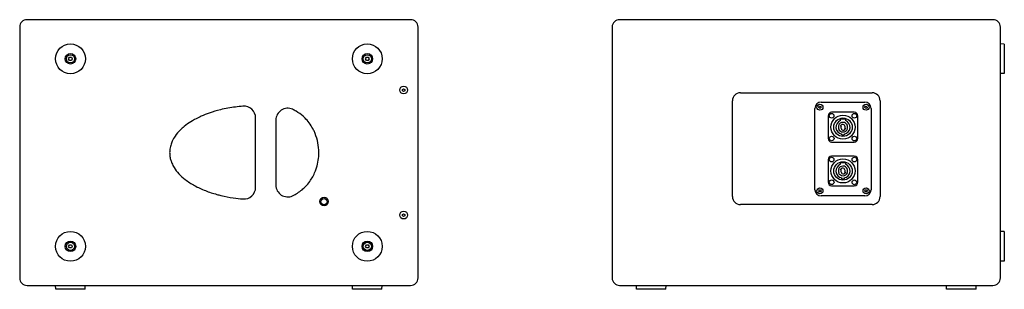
# Model space of a CAD drawing. Extents: x 214 to 2899, y -429 to 1714.
# Tile 12 of 12: x 1639 to 2899, y 538 to 883. Entities that reach past the tile are written whole.
import ezdxf

# ---------------------------------------------------------------- set-up
doc = ezdxf.new("R2010")
doc.units = 0
doc.linetypes.add('Durchgehend', pattern=[0])
doc.layers.add('KF_PASSIO_SUB_12_LEFT', color=7, linetype='Durchgehend', lineweight=25)
doc.layers.add('KF_PASSIO_SUB_12_REAR', color=7, linetype='Durchgehend', lineweight=25)

# ---------------------------------------------------------------- blocks, each defined once
blk = doc.blocks.new('KF_PASSIO_SUB_12_LEFT')
at = {"layer": 'KF_PASSIO_SUB_12_LEFT'}
for p, q in [((245.5, 0), (-245.5, 0)), ((-255, -9.5), (-255, -10)), ((-255, -10), (-255, -330)), ((255, -10), (255, -9.5)), ((255, -330), (255, -10)), ((-192.3, -50), (-191.2, -48)), ((-191.2, -52), (-192.3, -50)), ((-191.2, -48), (-188.8, -48)), ((-188.8, -48), (-187.7, -50)), ((-187.7, -50), (-188.8, -52)), ((187.7, -50), (188.8, -48)), ((188.8, -52), (187.7, -50)), ((188.8, -48), (191.2, -48)), ((191.2, -48), (192.3, -50)), ((192.3, -50), (191.2, -52)), ((-188.8, -52), (-191.2, -52)), ((191.2, -52), (188.8, -52)), ((235, -89.1), (236.5, -88.3)), ((235, -90.9), (235, -89.1)), ((236.5, -91.7), (235, -90.9)), ((236.5, -88.3), (238, -89.1)), ((238, -90.9), (236.5, -91.7)), ((238, -89.1), (238, -90.9)), ((47, -214.4), (47, -125.6)), ((73, -128.3), (73, -211.7)), ((235, -249.1), (236.5, -248.3)), ((235, -250.9), (235, -249.1)), ((236.5, -251.7), (235, -250.9)), ((236.5, -248.3), (238, -249.1)), ((238, -250.9), (236.5, -251.7)), ((238, -249.1), (238, -250.9)), ((-192.3, -290), (-191.2, -288)), ((-191.2, -288), (-188.8, -288)), ((-188.8, -288), (-187.7, -290)), ((187.7, -290), (188.8, -288)), ((188.8, -288), (191.2, -288)), ((191.2, -288), (192.3, -290)), ((-191.2, -292), (-192.3, -290)), ((-188.8, -292), (-191.2, -292)), ((-187.7, -290), (-188.8, -292)), ((188.8, -292), (187.7, -290)), ((191.2, -292), (188.8, -292)), ((192.3, -290), (191.2, -292)), ((-255, -330), (-255, -330.5)), ((-245.5, -340), (245.5, -340)), ((-208.8, -345), (-209, -340)), ((-171.2, -345), (-171, -340)), ((171.2, -345), (171, -340)), ((208.8, -345), (209, -340)), ((255, -330.5), (255, -330)), ((-171.2, -345), (-208.8, -345)), ((208.8, -345), (171.2, -345))]:
    blk.add_line(p, q, dxfattribs=at)
for centre, radius in [((-190, -50), 19.1), ((190, -50), 19.1), ((-190, -50), 6.75), ((-190, -50), 5.25), ((190, -50), 6.75), ((190, -50), 5.25), ((236.5, -90), 5), ((134.6, -232.7), 5.5), ((134.6, -232.7), 4), ((236.5, -250), 5), ((-190, -290), 19.1), ((190, -290), 19.1), ((-190, -290), 6.75), ((-190, -290), 5.25), ((190, -290), 6.75), ((190, -290), 5.25)]:
    blk.add_circle(centre, radius, dxfattribs=at)
for centre, radius, start, end in [((-245.5, -9.5), 9.5, 90, 180), ((245.5, -9.5), 9.5, 0, 90), ((32, -125.6), 15, 0, 94.6476), ((88, -128.3), 15, 65.4669, 180), ((88, -211.7), 15, 180, 294.5331), ((32, -214.4), 15, 265.3524, 0), ((-245.5, -330.5), 9.5, 180, 270), ((245.5, -330.5), 9.5, 270, 0)]:
    blk.add_arc(centre, radius, start, end, dxfattribs=at)
for points, knots in [([(30.8, -110.7), (27.6, -110.9), (24.4, -111.3), (14.8, -112.5), (8.3, -113.7), (-2.8, -116.4), (-7.6, -117.8), (-15.9, -120.7), (-19.4, -122.1), (-24.1, -124.2), (-25.4, -124.8), (-29.8, -127), (-32.9, -128.7), (-38.8, -132.4), (-41.7, -134.4), (-46.2, -138.1), (-47.9, -139.6), (-51.9, -143.6), (-54.1, -146.2), (-57.4, -150.9), (-58.6, -153.1), (-60, -156.1), (-60.4, -157), (-61.5, -159.8), (-62, -161.8), (-62.8, -166), (-63, -168.1), (-63, -170.1), (-63, -171.8), (-62.9, -173.4), (-62.4, -176.7), (-62, -178.3), (-61.1, -181.2), (-60.6, -182.4), (-59.3, -185.5), (-58.4, -187.3), (-55.6, -191.9), (-53.5, -194.6), (-48.8, -199.7), (-46.1, -202.1), (-39.4, -207.3), (-35.3, -210), (-26.6, -214.7), (-22, -216.9), (-12.4, -220.6), (-7.6, -222.2), (-0.9, -224), (0.9, -224.5), (7.9, -226.2), (13.1, -227.2), (22.6, -228.5), (26.7, -229), (30.8, -229.3)], [-25.811391, -25.811391, -25.811391, -25.811391, -24.819741, -24.819741, -22.81446, -22.81446, -21.271935, -21.271935, -20.085378, -20.085378, -19.644213, -19.644213, -18.531392, -18.531392, -17.418565, -17.418565, -16.653182, -16.653182, -15.552961, -15.552961, -14.706638, -14.706638, -14.391771, -14.391771, -13.648736, -13.648736, -12.905695, -12.905695, -12.905695, -12.320775, -12.320775, -11.735855, -11.735855, -11.267636, -11.267636, -10.566014, -10.566014, -9.438894, -9.438894, -8.269676, -8.269676, -6.707008, -6.707008, -5.108045, -5.108045, -3.509087, -3.509087, -2.946112, -2.946112, -1.277184, -1.277184, 0, 0, 0, 0]), ([(94.2, -225.4), (98.6, -223.3), (102.8, -220.7), (108.1, -216.2), (109.6, -214.8), (112.9, -211.4), (114.7, -209.2), (119.1, -203.1), (121.5, -198.8), (123.9, -192.8), (124.5, -191.1), (126, -186.3), (126.8, -183.1), (127.8, -176.6), (128, -173.3), (128, -170), (128, -165.8), (127.6, -161.6), (126, -153.4), (124.8, -149.4), (122.6, -144.1), (122, -142.7), (120, -138.7), (118.5, -136.2), (115.2, -131.4), (113.4, -129.2), (110.3, -125.8), (109, -124.6), (105, -121.1), (102.1, -118.9), (97.4, -116.2), (95.8, -115.4), (94.2, -114.6)], [-15.052595, -15.052595, -15.052595, -15.052595, -13.432078, -13.432078, -12.749521, -12.749521, -11.832876, -11.832876, -10.251904, -10.251904, -9.679587, -9.679587, -8.602942, -8.602942, -7.526297, -7.526297, -7.526297, -6.156048, -6.156048, -4.785804, -4.785804, -4.271919, -4.271919, -3.318832, -3.318832, -2.365751, -2.365751, -1.802711, -1.802711, -0.592015, -0.592015, 0, 0, 0, 0])]:
    blk.add_open_spline(points, degree=3, knots=knots, dxfattribs=at)
blk = doc.blocks.new('KF_PASSIO_SUB_12_REAR')
at = {"layer": 'KF_PASSIO_SUB_12_REAR'}
for p, q in [((239, 0), (-239, 0)), ((-248.5, -9.5), (-248.5, -10)), ((-248.5, -10), (-248.5, -330)), ((248.5, -10), (248.5, -9.5)), ((248.5, -330), (248.5, -10)), ((253.5, -31.2), (248.5, -31)), ((253.5, -31.2), (253.5, -68.8)), ((253.5, -68.8), (248.5, -69)), ((-84.4, -93.5), (84.4, -93.5)), ((-94.5, -226.4), (-94.5, -103.6)), ((16.1, -111.8), (17, -110.7)), ((16.6, -113.1), (16.1, -111.8)), ((18, -113.3), (16.6, -113.1)), ((17, -110.7), (18.4, -110.9)), ((18.9, -112.2), (18, -113.3)), ((18.4, -110.9), (18.9, -112.2)), ((19, -105.5), (75, -105.5)), ((75.1, -111.7), (76, -110.6)), ((75.6, -113.1), (75.1, -111.7)), ((77, -113.4), (75.6, -113.1)), ((76, -110.6), (77.4, -110.9)), ((77.9, -112.3), (77, -113.4)), ((77.4, -110.9), (77.9, -112.3)), ((94.5, -103.6), (94.5, -226.4)), ((11, -217.5), (11, -113.5)), ((28, -123), (28, -152)), ((61.5, -118.5), (32.5, -118.5)), ((66, -152), (66, -123)), ((83, -113.5), (83, -217.5)), ((41.7, -135.2), (41.3, -135.2)), ((43.9, -129), (43.9, -127.5)), ((44.5, -136.1), (44, -135.8)), ((48.6, -134.4), (48.6, -135.1)), ((50.1, -127.5), (50.1, -129)), ((52.6, -135.1), (52.2, -135.1)), ((41.4, -139.9), (41.8, -139.9)), ((45.4, -140.8), (45.4, -139.9)), ((45.4, -147.4), (45.4, -146.4)), ((48.6, -146.4), (48.6, -147.4)), ((49.5, -138.9), (50.2, -139.4)), ((52.3, -139.8), (52.7, -139.8)), ((32.5, -156.5), (61.5, -156.5)), ((61.5, -174.5), (32.5, -174.5)), ((28, -179), (28, -208)), ((43.9, -185), (43.9, -183.5)), ((50.1, -183.5), (50.1, -185)), ((66, -208), (66, -179)), ((41.7, -191.2), (41.3, -191.2)), ((41.4, -195.9), (41.8, -195.9)), ((44.5, -192.1), (44, -191.8)), ((45.4, -196.8), (45.4, -195.9)), ((48.6, -190.4), (48.6, -191.1)), ((49.5, -194.9), (50.2, -195.4)), ((52.6, -191.1), (52.2, -191.1)), ((52.3, -195.8), (52.7, -195.8)), ((32.5, -212.5), (61.5, -212.5)), ((45.4, -203.4), (45.4, -202.4)), ((48.6, -202.4), (48.6, -203.4)), ((16.1, -219), (16.8, -217.8)), ((16.8, -220.3), (16.1, -219)), ((16.8, -217.8), (18.2, -217.7)), ((18.2, -220.2), (16.8, -220.3)), ((18.2, -217.7), (18.9, -219)), ((18.9, -219), (18.2, -220.2)), ((75, -225.5), (19, -225.5)), ((75.1, -219.2), (75.6, -217.9)), ((76, -220.3), (75.1, -219.2)), ((75.6, -217.9), (77, -217.7)), ((77.4, -220.1), (76, -220.3)), ((77, -217.7), (77.9, -218.8)), ((77.9, -218.8), (77.4, -220.1)), ((84.4, -236.5), (-84.4, -236.5)), ((253.5, -271.2), (248.5, -271)), ((253.5, -271.2), (253.5, -308.8)), ((253.5, -308.8), (248.5, -309)), ((-248.5, -330), (-248.5, -330.5)), ((-239, -340), (239, -340)), ((-217.3, -345), (-217.5, -340)), ((-179.7, -345), (-179.5, -340)), ((179.7, -345), (179.5, -340)), ((217.3, -345), (217.5, -340)), ((248.5, -330.5), (248.5, -330)), ((-179.7, -345), (-217.3, -345)), ((217.3, -345), (179.7, -345))]:
    blk.add_line(p, q, dxfattribs=at)
for centre, radius in [((17.5, -112), 3.8), ((76.5, -112), 3.8), ((32.4, -122.9), 3), ((47, -137.5), 15.4), ((47, -137.5), 11.8), ((61.6, -122.9), 3), ((32.5, -152), 3), ((61.6, -152.1), 3), ((32.4, -178.9), 3), ((61.6, -178.9), 3), ((47, -193.5), 15.4), ((47, -193.5), 11.8), ((32.5, -208), 3), ((61.6, -208.1), 3), ((17.5, -219), 3.8), ((76.5, -219), 3.8)]:
    blk.add_circle(centre, radius, dxfattribs=at)
for centre, radius, start, end in [((-239, -9.5), 9.5, 90, 180), ((239, -9.5), 9.5, 0, 90), ((-84.4, -103.6), 10.1, 90, 180), ((84.4, -103.6), 10.1, 0, 90), ((19, -113.5), 8, 90, 180), ((75, -113.5), 8, 0, 90), ((32.5, -123), 4.5, 90, 180), ((61.5, -123), 4.5, 0, 90), ((47, -137.5), 9.05, 110.1986, 259.4959), ((47, -137.5), 6.15, 23.278, 158.1956), ((47, -137.5), 5.75, 156.5919, 205.0041), ((47, -137.5), 10.4, 72.5999, 107.4001), ((47, -137.5), 3.5, 62.7971, 150), ((47, -137.5), 2.85, 150, 235.8471), ((47, -137.5), 9.05, 280.5041, 69.8014), ((47, -137.5), 2.85, 330, 55.8471), ((47, -137.5), 5.75, 336.5919, 25.0041), ((47, -137.5), 6.15, 203.278, 338.1956), ((47.3, -138.4), 3.07, 232.1382, 342.2398), ((47, -137.5), 10, 260.5028, 279.4972), ((32.5, -152), 4.5, 180, 270), ((61.5, -152), 4.5, 270, 0), ((32.5, -179), 4.5, 90, 180), ((61.5, -179), 4.5, 0, 90), ((47, -193.5), 9.05, 110.1986, 259.4959), ((47, -193.5), 6.15, 23.278, 158.1956), ((47, -193.5), 10.4, 72.5999, 107.4001), ((47, -193.5), 9.05, 280.5041, 69.8014), ((47, -193.5), 5.75, 156.5919, 205.0041), ((47, -193.5), 6.15, 203.278, 338.1956), ((47, -193.5), 3.5, 62.7971, 150), ((47, -193.5), 2.85, 150, 235.8471), ((47.3, -194.4), 3.07, 232.1382, 342.2398), ((47, -193.5), 2.85, 330, 55.8471), ((47, -193.5), 5.75, 336.5919, 25.0041), ((32.5, -208), 4.5, 180, 270), ((47, -193.5), 10, 260.5028, 279.4972), ((61.5, -208), 4.5, 270, 0), ((-84.4, -226.4), 10.1, 180, 270), ((19, -217.5), 8, 180, 270), ((75, -217.5), 8, 270, 0), ((84.4, -226.4), 10.1, 270, 0), ((-239, -330.5), 9.5, 180, 270), ((239, -330.5), 9.5, 270, 0)]:
    blk.add_arc(centre, radius, start, end, dxfattribs=at)

msp = doc.modelspace()

# ---------------------------------------------------------------- block references
at = {"layer": 'KF_PASSIO_SUB_12_LEFT'}
msp.add_blockref('KF_PASSIO_SUB_12_LEFT', (1893.5, 883.1), dxfattribs=at)
at = {"layer": 'KF_PASSIO_SUB_12_REAR'}
msp.add_blockref('KF_PASSIO_SUB_12_REAR', (2645.5, 883.1), dxfattribs=at)

doc.saveas('drawing.dxf')
